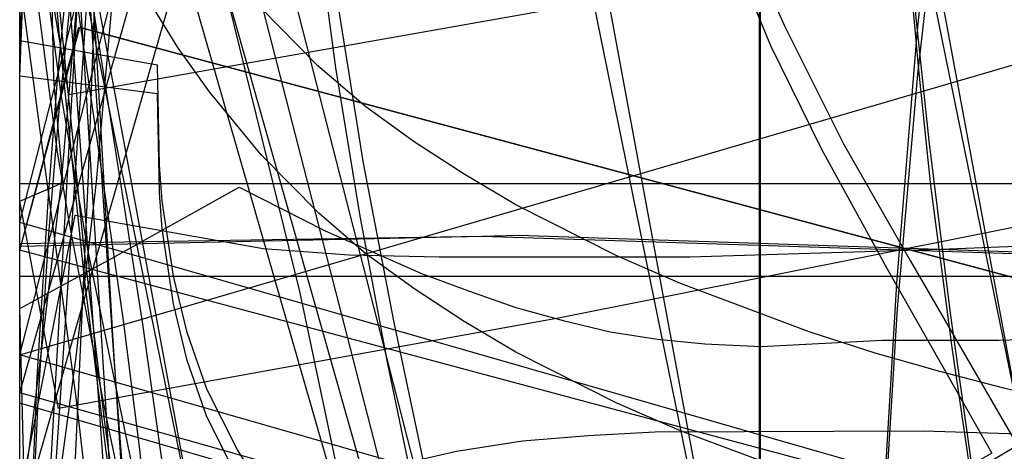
# Model space of a CAD drawing. Header units: millimetres. Extents: x 0 to 1204, y -1 to 532.
# Tile 8 of 16: x 0 to 106, y 61 to 108. Entities that reach past the tile are written whole.
import ezdxf

# ---------------------------------------------------------------- set-up
doc = ezdxf.new("R2010")
doc.units = ezdxf.units.MM
doc.layers.add('1', color=7, linetype='Continuous')

# ---------------------------------------------------------------- blocks, each defined once
blk = doc.blocks.new('PART001')
at = {"layer": '1'}
blk.add_lwpolyline([(248.3, 13), (40, 2.1), (0, 0), (0, 52.1), (0, 228.7), (0, 243.7), (41, 243.7), (325.9, 243.7)], dxfattribs=at)
blk = doc.blocks.new('PART002')
at = {"layer": '1'}
blk.add_lwpolyline([(247.2, 13.5), (40, 2.1), (0, 0), (0, 52.1), (0, 266.9), (0, 281.9), (41, 281.9), (314.5, 281.9)], dxfattribs=at)
blk = doc.blocks.new('PART005')
at = {"layer": '1'}
blk.add_lwpolyline([(325.9, 23.1), (41, 23.1), (0, 23.1), (0, 38.1), (0, 214.7), (0, 266.8), (40, 264.7), (248.2, 253.8)], dxfattribs=at)
blk = doc.blocks.new('PART006')
at = {"layer": '1'}
blk.add_lwpolyline([(314.5, 23.1), (41, 23.1), (0, 23.1), (0, 38.1), (0, 252.8), (0, 305), (40, 302.8), (247.2, 291.5)], dxfattribs=at)
blk = doc.blocks.new('PART012')
at = {"layer": '1'}
blk.add_lwpolyline([(230, 67.6), (11.8, 0), (10.6, 21.7), (8.3, 48), (6.1, 66.9), (4.6, 78.1), (0, 112.1), (40, 120.3), (73.8, 126.8), (92.5, 130.1), (111.2, 133), (130.1, 135.4), (149, 137.2), (161.7, 138), (168.1, 138.2), (172.2, 138.2), (180.1, 138.2), (191.9, 137.8), (220.1, 136.2), (220, 113.9), (230, 113.9)], close=True, dxfattribs=at)
blk = doc.blocks.new('PART013')
at = {"layer": '1'}
blk.add_lwpolyline([(0, 0), (0, 138), (56.2, 138), (84.3, 0)], close=True, dxfattribs=at)
blk = doc.blocks.new('PART014')
at = {"layer": '1'}
blk.add_lwpolyline([(244.1, 5.2), (235.2, 4.1), (211.8, 1.8), (198, 0.9), (188.1, 0.4), (173.6, 0), (0, 53.8), (1.1, 61.8), (2.3, 71.3), (4.5, 90.2), (6.8, 116.5), (8.3, 144), (8.7, 159.8), (9, 171.4), (8.6, 202.6), (7.5, 233.5)], dxfattribs=at)
blk = doc.blocks.new('PART015')
at = {"layer": '1'}
blk.add_lwpolyline([(273.1, 49.7), (234.9, 60.1), (212.7, 66.5), (172.1, 78), (151.5, 42.3), (48.1, 72), (0, 85.8), (12.1, 132.8), (58, 311.9), (105.7, 296.7), (150.2, 287.7), (183.6, 281.5), (203.4, 277.8), (224.3, 274.3), (252.5, 270.4)], dxfattribs=at)
blk = doc.blocks.new('PART019')
at = {"layer": '1'}
blk.add_lwpolyline([(256.2, 41.7), (230.4, 38.3), (204.4, 34.4), (179.7, 30.2), (151.2, 24.9), (102, 15.1), (54.3, 0), (12.1, 164), (0, 211.1), (48.1, 224.9), (151.5, 254.5), (172.2, 218.6), (213.3, 229.3), (225.7, 232.5), (250.5, 238.6)], dxfattribs=at)
blk = doc.blocks.new('PART021')
at = {"layer": '1'}
blk.add_lwpolyline([(405.5, 26.4), (238.6, 0), (227.4, 14.1), (223.8, 18.1), (219.3, 22), (214.3, 25.7), (209, 29.1), (203.4, 32), (197.6, 34.5), (192.7, 36.2), (183.5, 38.5), (173.4, 40.1), (163.8, 41), (136.8, 42.8), (109.7, 43.9), (82.6, 44.5), (5.5, 48.6), (7.4, 90), (8.5, 120.9), (8.9, 152), (8.7, 163.7), (8.3, 179.5), (6.8, 207)], dxfattribs=at)
blk = doc.blocks.new('PART023')
at = {"layer": '1'}
blk.add_lwpolyline([(267.6, 43.4), (238, 39.5), (224.2, 37.6), (203.3, 34.1), (183.5, 30.4), (150.2, 24.2), (105.6, 15.1), (57.9, 0), (12, 179.1), (0, 226.1), (48, 239.9), (151.4, 269.6), (172, 233.9), (212.6, 245.4), (234.8, 251.8), (273, 262.2)], dxfattribs=at)
blk = doc.blocks.new('PART026')
at = {"layer": '1'}
blk.add_lwpolyline([(454.1, 67.1), (380.2, 71.4), (270, 76.6), (160.3, 80.7), (50, 84.3), (0, 83.2), (0, 296.5), (50, 295.7), (54, 295.6), (215.8, 301.1), (328, 305.9), (384.1, 308.7), (440.4, 311.8), (533.6, 317.8)], dxfattribs=at)
blk = doc.blocks.new('PART027')
at = {"layer": '1'}
blk.add_lwpolyline([(0, 0), (0, 80), (215.4, 80), (215.4, 0)], close=True, dxfattribs=at)
blk = doc.blocks.new('PART028')
at = {"layer": '1'}
blk.add_lwpolyline([(111.4, 6.4), (104.3, 7.7), (90, 11.3), (82.9, 13.4), (71.7, 17.5), (66, 19.9), (60.4, 22.7), (55, 25.7), (49.6, 29.3), (43, 34.6), (36.9, 40.4), (33.2, 44.6), (29.9, 48.6), (27.2, 52.4), (23.5, 58.3), (20.2, 64.8), (18.1, 70.9), (16.6, 77), (15.4, 85.1), (15.1, 89), (14.9, 99.7), (0, 101.6), (1.8, 148)], dxfattribs=at)
blk = doc.blocks.new('PART029')
at = {"layer": '1'}
blk.add_lwpolyline([(111.5, 9.4), (104.4, 10.8), (90.1, 14.3), (83, 16.4), (71.7, 20.5), (66, 23), (60.4, 25.7), (55, 28.8), (49.6, 32.3), (43, 37.6), (36.9, 43.4), (33.2, 47.6), (30, 51.6), (27.2, 55.4), (23.5, 61.3), (20.2, 67.8), (18.1, 73.9), (16.6, 80), (15.4, 88.1), (15.1, 92), (14.9, 102.8), (0, 105.4), (2.2, 142.3)], dxfattribs=at)
blk = doc.blocks.new('PART033')
at = {"layer": '1'}
blk.add_lwpolyline([(91.2, 0), (22.9, 0), (13.9, 2.8), (7.2, 7.6), (2.6, 14.5), (0, 23.7), (1.9, 69.1), (3.1, 88.6), (4.2, 102.6), (7, 130.5), (9.3, 149.8), (12, 169.2), (15.8, 195.1), (20, 203.6), (25.9, 209.7), (33.6, 213.1), (43, 214), (109.3, 199.8), (100.6, 138.1), (98.3, 119.4), (96.9, 106.2), (94.7, 79.2), (93.6, 60.5), (92.5, 34.2)], close=True, dxfattribs=at)
blk = doc.blocks.new('PART034')
at = {"layer": '1'}
blk.add_lwpolyline([(462.5, 64.9), (438.8, 61.3), (360.9, 47.2), (288.6, 33.6), (283.3, 32.6), (244.1, 25.8), (205, 19.6), (175.9, 15.7), (44.8, 0), (39.3, 32.6), (35.1, 55.5), (30.3, 78.2), (22.6, 109.5), (19.3, 123.8), (19.1, 124.7), (18.4, 138.3), (17.3, 153.6), (14.6, 184.4), (11.7, 210.9), (8.3, 236.9), (4.1, 266.7), (0, 296.6), (166, 317.3)], dxfattribs=at)
blk = doc.blocks.new('PART035')
at = {"layer": '1'}
blk.add_lwpolyline([(185, 90), (185, 0), (0, 0), (0, 90)], close=True, dxfattribs=at)
blk = doc.blocks.new('PART036')
at = {"layer": '1'}
blk.add_lwpolyline([(0, 0), (0, 90), (189.9, 90), (189.9, 0)], close=True, dxfattribs=at)
blk = doc.blocks.new('PART040')
at = {"layer": '1'}
blk.add_lwpolyline([(250.1, 49.3), (225.3, 47.1), (208.9, 46), (192.2, 45.1), (175.3, 44.4), (150.1, 43.7), (100.1, 43.2), (50.3, 43.4), (10.2, 43.5), (5.9, 103.6), (2.2, 151), (0, 187.9), (14.9, 190.5), (15.2, 201.3), (15.9, 209.2)], dxfattribs=at)
blk = doc.blocks.new('PART041')
at = {"layer": '1'}
blk.add_lwpolyline([(173.1, 56.2), (147.6, 59.9), (134, 62.1), (116.8, 65.4), (106.3, 67.9), (99.4, 69.7), (92.4, 71.7), (85.3, 74), (71.4, 79.2), (64.5, 82.2), (53.6, 87.7), (48, 91), (42.6, 94.5), (37.4, 98.3), (32.2, 102.7), (26, 109)], dxfattribs=at)
blk = doc.blocks.new('PART042')
at = {"layer": '1'}
blk.add_lwpolyline([(250.5, 44), (213.2, 53.2), (172.2, 63.9), (151.5, 28.1), (48.1, 57.7), (0, 71.5), (12.1, 118.6), (54.2, 282.6), (102, 267.4), (151.2, 257.7), (179.7, 252.4), (204.4, 248.2), (230.4, 244.3), (256.1, 240.8)], dxfattribs=at)
blk = doc.blocks.new('PART043')
at = {"layer": '1'}
blk.add_lwpolyline([(42.8, 60.1), (47.2, 61.1), (54.3, 62.2), (61.4, 62.8), (68.6, 63.2), (97.6, 63.3), (155.7, 61.5)], dxfattribs=at)
blk = doc.blocks.new('PART047')
at = {"layer": '1'}
blk.add_lwpolyline([(249.5, 58.3), (222.2, 55.7), (195, 53.6), (170.6, 52.5), (146.4, 51.8), (98.2, 51.3), (50.3, 51.5), (10.2, 51.7), (3.6, 157.2), (1.9, 188.4), (0, 234.9), (15, 236.7), (15.2, 247.4), (16, 255.4), (16.7, 259.4), (18.2, 265.6), (20.3, 271.6), (23.5, 278.2), (27.2, 284.1), (30, 287.9), (33.2, 291.9), (37, 296), (43, 301.9), (49.7, 307.2)], dxfattribs=at)
blk = doc.blocks.new('PART049')
at = {"layer": '1'}
blk.add_lwpolyline([(230.1, 70.6), (230.1, 24.3), (220.1, 24.3), (220.1, 2), (191.9, 0.4), (180.1, 0.1), (172.2, 0.1), (168.1, 0), (161.7, 0.2), (149, 1.1), (130.1, 2.8), (111.3, 5.2), (92.5, 8.1), (73.9, 11.4), (40, 18), (0, 26.1), (4.6, 60.1), (6.1, 71.3), (8.3, 90.2), (10.6, 116.5), (11.8, 138.2)], close=True, dxfattribs=at)
blk = doc.blocks.new('PART051')
at = {"layer": '1'}
blk.add_lwpolyline([(129.1, 17.3), (103.6, 16.5), (94.9, 16.5), (86.1, 16.8), (77.2, 17.5), (65.5, 19), (59.7, 20.1), (52, 21.9), (44.5, 24.1), (37.1, 26.8), (29.8, 30.1), (22.9, 34), (16.4, 38.8), (12.1, 42.8), (8.4, 46.9), (0, 56.1), (6, 86.6), (26.3, 83), (35.6, 82.3), (45.3, 82.1), (72.4, 82.1), (99.5, 82.9), (126.6, 84)], dxfattribs=at)
blk = doc.blocks.new('PART053')
at = {"layer": '1'}
blk.add_lwpolyline([(247.4, 3.7), (237.5, 3), (213.3, 1.7), (180.7, 0.5), (139.5, 0), (90, 0.1), (40.1, 0.6), (0, 1.1), (10.1, 152.1), (15.7, 224.5), (55.4, 219.2), (180.9, 202.3), (259.8, 191.6)], dxfattribs=at)
blk = doc.blocks.new('PART054')
at = {"layer": '1'}
blk.add_lwpolyline([(263.1, 37.9), (232.8, 35.7), (197.7, 32.5), (177.4, 30.3), (99.4, 22.1), (53.7, 0), (13.6, 141.7), (0, 189.8), (48.1, 203.5), (151.8, 232.8), (172.4, 197), (213.2, 208), (220.8, 210.1), (273.4, 223.4)], dxfattribs=at)
blk = doc.blocks.new('PART055')
at = {"layer": '1'}
blk.add_lwpolyline([(251.5, 37.4), (233.9, 36.1), (199, 33.1), (173.8, 30.6), (96.1, 22.1), (50.5, 0), (13.9, 127.1), (0, 175.1), (48.1, 188.9), (151.7, 218.8), (172.5, 182.9), (213.8, 193), (231.9, 197.2), (260.5, 203.4)], dxfattribs=at)
blk = doc.blocks.new('PART056')
at = {"layer": '1'}
blk.add_lwpolyline([(273.4, 33.8), (220.8, 47.2), (213.2, 49.2), (172.4, 60.3), (151.8, 24.4), (48.1, 53.8), (0, 67.4), (13.6, 115.5), (53.7, 257.3), (99.4, 235.2), (177.4, 226.9), (197.7, 224.8), (232.8, 221.6), (263.1, 219.4)], dxfattribs=at)
blk = doc.blocks.new('PART057')
at = {"layer": '1'}
blk.add_lwpolyline([(315.5, 24.1), (309.1, 0), (0, 82.8), (6.4, 106.9)], close=True, dxfattribs=at)
blk = doc.blocks.new('PART058')
at = {"layer": '1'}
blk.add_lwpolyline([(250.9, 26.9), (231.9, 31.1), (213.8, 35.4), (194.2, 40.1), (172.5, 45.5), (151.6, 9.6), (48.1, 39.4), (0, 53.2), (13.8, 101.3), (50.4, 228.3), (96.1, 206.3), (173.8, 197.7), (199, 195.3), (233.9, 192.3), (251.4, 190.9)], dxfattribs=at)
blk = doc.blocks.new('PART059')
at = {"layer": '1'}
blk.add_lwpolyline([(315.6, 24.1), (309.1, 0), (0, 82.8), (6.5, 106.9)], close=True, dxfattribs=at)
blk = doc.blocks.new('PART061')
at = {"layer": '1'}
blk.add_lwpolyline([(255.8, 145.6), (214.7, 138.4), (162, 128.9), (118.6, 120.7), (59.7, 109.2), (5.3, 99.6), (0, 131), (4.8, 132.7), (3.7, 143.7), (3.5, 152.1), (3.7, 156.5), (4.5, 163.2), (6, 170), (8.6, 177.3), (11.8, 184), (14.2, 188.3), (17.1, 192.8), (20.4, 197.6), (26, 204.4)], dxfattribs=at)
blk = doc.blocks.new('PART062')
at = {"layer": '1'}
blk.add_lwpolyline([(34.4, 109.1), (37.1, 92.2), (40.4, 75), (48.2, 38.2), (56, 1.3), (50.1, 0), (23.1, 6.1), (12.5, 57.8), (7.4, 82.7), (4.5, 99.4), (1.7, 120.5)], dxfattribs=at)
blk = doc.blocks.new('PART063')
at = {"layer": '1'}
blk.add_lwpolyline([(32.7, 113.1), (34.1, 102.5), (36.7, 86.7), (39.7, 70.7), (42.9, 55.3), (46.8, 38), (55.1, 1.3), (49.3, 0), (22.3, 5.5), (15.8, 33.7), (11.2, 56), (9.3, 65.1), (5.4, 85.5), (4.1, 93.4), (1.5, 113.2)], dxfattribs=at)
blk = doc.blocks.new('PART064')
at = {"layer": '1'}
blk.add_lwpolyline([(78.2, 112), (81.1, 104.9), (86.6, 93.7), (93.7, 80.8), (105, 60.9), (99.8, 57.9), (58.6, 0), (15.2, 12.1), (15, 27.4), (14.5, 40), (13.7, 52.7), (13, 61), (12.1, 68.1), (11.2, 75.2), (5.3, 115.9)], dxfattribs=at)
blk = doc.blocks.new('PART065')
at = {"layer": '1'}
blk.add_lwpolyline([(0, 0), (0, 190), (80, 190), (80, 0)], close=True, dxfattribs=at)
blk = doc.blocks.new('PART066')
at = {"layer": '1'}
blk.add_lwpolyline([(0, 90), (190, 90), (190, 0), (0, 0)], close=True, dxfattribs=at)
blk = doc.blocks.new('PART067')
at = {"layer": '1'}
blk.add_lwpolyline([(0, 0), (0, 148), (56.5, 148), (83.9, 0)], close=True, dxfattribs=at)
blk = doc.blocks.new('PART070')
at = {"layer": '1'}
blk.add_lwpolyline([(0, 80), (225.6, 80), (225.6, 0), (0, 0)], close=True, dxfattribs=at)
blk = doc.blocks.new('PART071')
at = {"layer": '1'}
blk.add_lwpolyline([(533.6, 62.3), (440.4, 68.2), (384.1, 71.3), (328, 74.1), (215.8, 79), (53.9, 84.4), (50, 84.3), (0, 83.5), (0, 296.8), (50, 295.7), (160.3, 299.3), (270, 303.4), (380.1, 308.6), (454, 312.9)], dxfattribs=at)
blk = doc.blocks.new('PART072')
at = {"layer": '1'}
blk.add_lwpolyline([(0, 66.3), (0, 112.5), (10, 112.5), (9.9, 134.7), (35.1, 136.9), (45.7, 137.5), (57.3, 137.8), (63.4, 137.7), (77.2, 136.9), (97.7, 135.2), (118.3, 132.9), (138.7, 129.9), (158.9, 126.6), (195.8, 119.9), (239.3, 111.5), (234.5, 77.5), (233, 66.5), (230.8, 47.8), (228.3, 21.6), (227, 0)], close=True, dxfattribs=at)
blk = doc.blocks.new('PART073')
at = {"layer": '1'}
blk.add_lwpolyline([(173, 40.3), (147.5, 44.1), (133.9, 46.3), (116.8, 49.6), (106.3, 52), (99.3, 53.8), (92.4, 55.8), (85.3, 58.1), (71.4, 63.3), (64.5, 66.3), (53.6, 71.8), (48, 75.1), (42.7, 78.6), (37.4, 82.4), (32.3, 86.8), (26.1, 93.1), (20.5, 99.9), (17.1, 104.7), (14.3, 109.2)], dxfattribs=at)
blk = doc.blocks.new('PART074')
at = {"layer": '1'}
blk.add_lwpolyline([(79, 115.2), (82.6, 107.1), (89, 94.3), (96.2, 81.7), (107.8, 61.7), (102.7, 58.7), (62.9, 0), (19.3, 11.3), (18.5, 26.3), (17.6, 39), (16.4, 51.7), (15.4, 60), (14.4, 67.1), (13.3, 74.8), (5.2, 126.7)], dxfattribs=at)
blk = doc.blocks.new('PART075')
at = {"layer": '1'}
blk.add_lwpolyline([(247.2, 4.5), (236.4, 3.7), (209.8, 2.1), (192, 1.2), (175.2, 0.6), (135.6, 0), (88, 0.1), (40, 0.6), (0, 1), (10.1, 177), (14.9, 250.1), (54.6, 244.6), (180.1, 227.3), (258.7, 216.2)], dxfattribs=at)
blk = doc.blocks.new('PART076')
at = {"layer": '1'}
blk.add_lwpolyline([(0, 71.5), (227.1, 137.8), (228.4, 116.2), (230.8, 90), (233, 71.2), (234.6, 60.2), (239.4, 26.2), (195.8, 17.8), (159, 11.1), (138.7, 7.8), (118.3, 4.9), (97.8, 2.5), (70.4, 0.4), (63.4, 0.1), (57.3, 0), (45.8, 0.2), (35.2, 0.8), (10, 3), (10, 25.3), (0, 25.3)], close=True, dxfattribs=at)
blk = doc.blocks.new('PART077')
at = {"layer": '1'}
blk.add_lwpolyline([(91, 0), (22.8, 0), (13.8, 2.8), (7, 7.7), (2.5, 14.6), (0, 23.7), (2, 66.5), (3.2, 85), (4.3, 98.2), (7, 124.4), (9.3, 142.6), (11.9, 160.8), (15.6, 185.2), (19.8, 193.7), (25.7, 199.7), (33.5, 203.1), (42.8, 204), (109.2, 189.8), (100.6, 131.8), (98.4, 114.2), (97, 101.8), (94.8, 76.5), (93.7, 58.9), (92.5, 34.1)], close=True, dxfattribs=at)
blk = doc.blocks.new('PART078')
at = {"layer": '1'}
blk.add_lwpolyline([(178.5, 99), (126.1, 89), (58.4, 75.5), (4.2, 65.7), (0, 88.1), (4.7, 90.1), (3.7, 101.2), (3.5, 109.6)], dxfattribs=at)
blk = doc.blocks.new('PART079')
at = {"layer": '1'}
blk.add_lwpolyline([(80, 0), (0, 0), (0, 185), (80, 185)], close=True, dxfattribs=at)
blk = doc.blocks.new('PART080')
at = {"layer": '1'}
blk.add_lwpolyline([(27.9, 8.9), (0, 145.4), (40.4, 145.4), (87.4, 165.4), (121.2, 0)], close=True, dxfattribs=at)
blk = doc.blocks.new('PART082')
at = {"layer": '1'}
blk.add_lwpolyline([(27.1, 9), (0, 155.4), (40.4, 155.4), (87.8, 173.6), (120, 0)], close=True, dxfattribs=at)
blk = doc.blocks.new('PART083')
at = {"layer": '1'}
blk.add_lwpolyline([(258.7, 33.8), (180.1, 22.8), (54.6, 5.5), (14.9, 0), (10.1, 73), (0, 249.1), (40.1, 249.5), (88, 250), (135.6, 250.1), (175.2, 249.4), (192.1, 248.8), (209.8, 248), (236.5, 246.4), (247.3, 245.6)], dxfattribs=at)
blk = doc.blocks.new('PART084')
at = {"layer": '1'}
blk.add_lwpolyline([(259.8, 33), (180.8, 22.2), (55.4, 5.4), (15.6, 0), (10.1, 72.5), (0, 223.5), (40, 224), (89.9, 224.5), (139.5, 224.6), (180.7, 224), (213.2, 222.9), (237.5, 221.6), (247.3, 220.9)], dxfattribs=at)
blk = doc.blocks.new('PART085')
at = {"layer": '1'}
blk.add_lwpolyline([(0, 190), (80, 190), (80, 0), (0, 0)], close=True, dxfattribs=at)
blk = doc.blocks.new('PART086')
at = {"layer": '1'}
blk.add_lwpolyline([(115.3, 8), (85.7, 5.7), (1.3, 3.8), (0.8, 45.3), (0, 76.5), (9.9, 81.9), (23.7, 89.6), (33, 84.9), (43.4, 80.3), (48.5, 78.4), (53.6, 76.6), (58.7, 75.2), (63.8, 74), (68.9, 73.2), (74, 72.7), (80.1, 72.4), (93.2, 73.1), (105.8, 73.1), (118.5, 73.5)], dxfattribs=at)
blk = doc.blocks.new('PART087')
at = {"layer": '1'}
blk.add_lwpolyline([(0, 0), (0, 80), (225.7, 80), (225.7, 0)], close=True, dxfattribs=at)
blk = doc.blocks.new('PART090')
at = {"layer": '1'}
blk.add_lwpolyline([(0, 80), (215.4, 80), (215.4, 0), (0, 0)], close=True, dxfattribs=at)
blk = doc.blocks.new('PART091')
at = {"layer": '1'}
blk.add_lwpolyline([(185, 0), (0, 0), (0, 90), (185, 90)], close=True, dxfattribs=at)
blk = doc.blocks.new('PART092')
at = {"layer": '1'}
blk.add_lwpolyline([(91, 204.1), (92.5, 169.9), (93.7, 145.1), (94.8, 127.6), (97.1, 102.3), (98.4, 89.8), (100.7, 72.3), (109.2, 14.3), (42.8, 0), (33.5, 1), (25.8, 4.3), (19.8, 10.3), (15.6, 18.8), (11.9, 43.2), (9.3, 61.4), (7, 79.7), (4.3, 105.9), (3.2, 119.1), (2, 137.5), (0, 180.3), (2.5, 189.4), (7.1, 196.4), (13.8, 201.2), (22.8, 204.1)], close=True, dxfattribs=at)
blk = doc.blocks.new('PART093')
at = {"layer": '1'}
blk.add_lwpolyline([(91.1, 214.1), (92.5, 179.8), (93.5, 153.5), (94.6, 134.8), (96.8, 107.9), (98.2, 94.6), (100.5, 76), (109.2, 14.2), (42.9, 0), (33.5, 1), (25.8, 4.4), (19.9, 10.4), (15.7, 19), (11.9, 44.9), (9.2, 64.2), (6.9, 83.6), (4.1, 111.4), (3, 125.4), (1.9, 145), (0, 190.4), (2.5, 199.5), (7.1, 206.5), (13.9, 211.3), (22.8, 214.1)], close=True, dxfattribs=at)
blk = doc.blocks.new('PART094')
at = {"layer": '1'}
blk.add_lwpolyline([(79.9, 185), (79.9, 0), (0, 0), (0, 185)], close=True, dxfattribs=at)

msp = doc.modelspace()

# ---------------------------------------------------------------- block references
for name in ['PART034', 'PART074', 'PART064', 'PART026', 'PART071', 'PART047', 'PART028', 'PART062', 'PART014', 'PART021', 'PART015', 'PART023', 'PART063', 'PART006', 'PART002', 'PART073', 'PART061', 'PART029', 'PART040', 'PART019', 'PART042', 'PART041', 'PART078', 'PART005', 'PART001', 'PART054', 'PART056', 'PART075', 'PART083', 'PART055', 'PART058', 'PART084', 'PART053', 'PART093', 'PART033', 'PART092', 'PART077', 'PART065', 'PART085', 'PART079', 'PART094', 'PART082', 'PART080', 'PART067', 'PART012', 'PART049', 'PART013', 'PART072', 'PART076', 'PART057', 'PART059', 'PART035', 'PART036', 'PART066', 'PART091', 'PART086', 'PART051', 'PART027', 'PART070', 'PART087', 'PART090', 'PART043']:
    msp.add_blockref(name, (0, 0))

doc.saveas('drawing.dxf')
